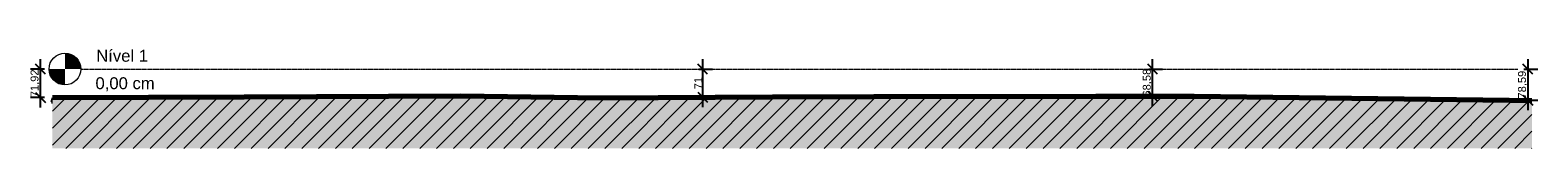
# Model space of a CAD drawing. Header units: millimetres. Extents: x -25980 to 482198, y -54908 to 3000.
# Tile 8 of 15: x 281017 to 318985, y -2000 to 541. Entities that reach past the tile are written whole.
import ezdxf

# ---------------------------------------------------------------- set-up
doc = ezdxf.new("R2010")
doc.units = ezdxf.units.MM
doc.linetypes.add('Centro _1_', pattern=[31.75, 6.35, -4.7625, 15.875, -4.7625])
doc.linetypes.add('Traço', pattern=[6.35, 3.175, -3.175])
doc.layers.add('0 @ 100', color=7, linetype='Continuous')
for name, color, linetype, lineweight in [('A-FLOR-LEVL', 7, 'Continuous', 9), ('C-TOPO', 34, 'Continuous', 9), ('C-TOPO-MAJR', 7, 'Continuous', 50)]:
    doc.layers.add(name, color=color, linetype=linetype, lineweight=lineweight)
doc.styles.add('Annotative', font='arial.ttf', dxfattribs={"height": 2})
doc.styles.add('Arial_6', font='arial.ttf', dxfattribs={"height": 300})
doc.dimstyles.new('MARCOS', dxfattribs={"dimscale": 0, "dimtxt": 2, "dimasz": 2.5, "dimexe": 2.5, "dimexo": 0, "dimgap": 0.1, "dimtad": 1, "dimlfac": 0.1, "dimtxsty": 'Annotative', "dimblk": 'OBLIQUE', "dimcen": 2.5, "dimdle": 2.5, "dimclrd": 4, "dimclre": 4, "dimclrt": 256, "dimadec": 0, "dimazin": 0, "dimtfac": 1, "dimtmove": 0, "dimatfit": 3, "dimldrblk": 'OBLIQUE', "dimfxl": 1, "dimfxlon": 1, "dimtfillclr": 7, "dimlwe": -1, "dimarcsym": 0})

# ---------------------------------------------------------------- blocks, each defined once
blk = doc.blocks.new('Nível - M_Cabeça do nível - Círculo-24867-Corte 4')
at = {"layer": 'A-FLOR-LEVL'}
h = blk.add_hatch(color=256, dxfattribs=at)
edge = h.paths.add_edge_path(flags=0)
edge.add_line((-49847, 0), (-49447, 0))
edge.add_arc((-49847, 0), 400, 0, 90)
edge.add_line((-49847, 400), (-49847, 0))
h = blk.add_hatch(color=256, dxfattribs=at)
edge = h.paths.add_edge_path(flags=0)
edge.add_line((-49847, -400), (-49847, 0))
edge.add_line((-49847, 0), (-50247, 0))
edge.add_arc((-49847, 0), 400, 180, 270)
blk.add_circle((-49847, 0), 400, dxfattribs=at)
blk = doc.blocks.new('_Oblique')
at = {"color": 0, "linetype": 'ByBlock', "lineweight": -2}
blk.add_line((-0.5, -0.5), (0.5, 0.5), dxfattribs=at)
blk = doc.blocks.new('*D43')
at = {"color": 4, "lineweight": -2, "transparency": 16777216}
blk.add_line((281277, -969), (281277, 250), dxfattribs=at)
at = {"color": 4, "transparency": 16777216}
for p, q in [((281377, 0), (281027, 0)), ((281377, -719), (281027, -719))]:
    blk.add_line(p, q, dxfattribs=at)
at = {"layer": 'Defpoints', "color": 0, "transparency": 16777216}
for p in [(282294, 0), (281277, 0), (281580, -719)]:
    blk.add_point(p, dxfattribs=at)
at = {"color": 4, "lineweight": -2, "transparency": 16777216, "xscale": 250, "yscale": 250, "zscale": 250}
for p, rotation in [((281277, 0), 90), ((281277, -719), 270)]:
    blk.add_blockref('_Oblique', p, dxfattribs=dict(at, rotation=rotation))
at = {"transparency": 16777216, "insert": (281147, -360), "char_height": 200, "attachment_point": 5, "rotation": 90, "style": 'Annotative'}
blk.add_mtext('71,92', dxfattribs=at)
blk = doc.blocks.new('*D44')
at = {"color": 4, "transparency": 16777216}
for p, q in [((297853, 0), (298203, 0)), ((297853, -710), (298203, -710))]:
    blk.add_line(p, q, dxfattribs=at)
at = {"color": 4, "lineweight": -2, "transparency": 16777216}
blk.add_line((297953, -960), (297953, 250), dxfattribs=at)
at = {"layer": 'Defpoints', "color": 0, "transparency": 16777216}
for p in [(297550, 0), (297953, 0), (297550, -710)]:
    blk.add_point(p, dxfattribs=at)
at = {"color": 4, "lineweight": -2, "transparency": 16777216, "xscale": 250, "yscale": 250, "zscale": 250}
for p, rotation in [((297953, 0), 90), ((297953, -710), 270)]:
    blk.add_blockref('_Oblique', p, dxfattribs=dict(at, rotation=rotation))
at = {"transparency": 16777216, "insert": (297843, -355), "char_height": 200, "attachment_point": 5, "rotation": 90, "style": 'Annotative'}
blk.add_mtext('71', dxfattribs=at)
blk = doc.blocks.new('*D45')
at = {"color": 4, "transparency": 16777216}
for p, q in [((318635, 0), (318985, 0)), ((318635, -786), (318985, -786))]:
    blk.add_line(p, q, dxfattribs=at)
at = {"color": 4, "lineweight": -2, "transparency": 16777216}
blk.add_line((318735, 250), (318735, -1036), dxfattribs=at)
at = {"layer": 'Defpoints', "color": 0, "transparency": 16777216}
for p in [(318487, 0), (318472, -786), (318735, -786)]:
    blk.add_point(p, dxfattribs=at)
at = {"color": 4, "lineweight": -2, "transparency": 16777216, "xscale": 250, "yscale": 250, "zscale": 250}
for p, rotation in [((318735, 0), 90), ((318735, -786), 270)]:
    blk.add_blockref('_Oblique', p, dxfattribs=dict(at, rotation=rotation))
at = {"transparency": 16777216, "insert": (318605, -393), "char_height": 200, "attachment_point": 5, "rotation": 90, "style": 'Annotative'}
blk.add_mtext('78,59', dxfattribs=at)
blk = doc.blocks.new('*D46')
at = {"color": 4, "transparency": 16777216}
for p, q in [((309185, 0), (309535, 0)), ((309185, -686), (309535, -686))]:
    blk.add_line(p, q, dxfattribs=at)
at = {"color": 4, "lineweight": -2, "transparency": 16777216}
blk.add_line((309285, -936), (309285, 250), dxfattribs=at)
at = {"layer": 'Defpoints', "color": 0, "transparency": 16777216}
for p in [(309091, 0), (309285, 0), (309091, -686)]:
    blk.add_point(p, dxfattribs=at)
at = {"color": 4, "lineweight": -2, "transparency": 16777216, "xscale": 250, "yscale": 250, "zscale": 250}
for p, rotation in [((309285, 0), 90), ((309285, -686), 270)]:
    blk.add_blockref('_Oblique', p, dxfattribs=dict(at, rotation=rotation))
at = {"transparency": 16777216, "insert": (309155, -343), "char_height": 200, "attachment_point": 5, "rotation": 90, "style": 'Annotative'}
blk.add_mtext('68,58', dxfattribs=at)

msp = doc.modelspace()

# ---------------------------------------------------------------- hatches: boundary and pattern name
at = {"layer": 'C-TOPO', "linetype": 'Traço'}
h = msp.add_hatch(dxfattribs=at)
h.set_pattern_fill('FP_9', color=174, style=0, pattern_type=2)
h.set_pattern_definition([(45, (300742.45, -993.5), (-212.132, 212.132), [])])
h.paths.add_polyline_path([(310329.273, -2000), (318836.681, -2000), (318836.681, -792.822), (318264.539, -781.976), (310329.273, -686.823), (307852.182, -684.751), (302259.919, -688.96), (299714.522, -698.999), (295385.631, -721.008), (291860.084, -675.4), (286406.344, -700.383), (281579.619, -719.201), (281579.619, -2000), (307852.182, -2000)], flags=0)
at = {"layer": 'C-TOPO'}
h = msp.add_hatch(dxfattribs=at)
h.set_pattern_fill('FP_10', color=256, style=0, pattern_type=2)
h.set_pattern_definition([(0, (300742.45, -993.5), (635, 635), [635, -635]), (0, (300742.45, -755.4), (635, 635), [635, -635]), (0, (300742.45, -517.25), (635, 635), [635, -635]), (90, (300821.8, -437.9), (-635, 635), [635, -635]), (90, (301059.95, -437.9), (-635, 635), [635, -635]), (90, (301298.1, -437.9), (-635, 635), [635, -635])])
h.paths.add_polyline_path([(310329.273, -2000), (318836.681, -2000), (318836.681, -792.822), (318264.539, -781.976), (310329.273, -686.823), (307852.182, -684.751), (302259.919, -688.96), (299714.522, -698.999), (295385.631, -721.008), (291860.084, -675.4), (286406.344, -700.383), (281579.619, -719.201), (281579.619, -2000), (307852.182, -2000)], flags=0)

# ---------------------------------------------------------------- linework, layer by layer
at = {"layer": 'A-FLOR-LEVL', "linetype": 'Centro _1_'}
msp.add_line((282293.975, 0), (318487.287, 0), dxfattribs=at)
at = {"layer": 'C-TOPO', "color": 174, "linetype": 'Traço'}
for p, q in [((281550.128, -818.051), (281579.616, -719.201)), ((286406.344, -700.383), (281579.616, -719.201)), ((291860.086, -675.4), (286406.344, -700.383)), ((295385.629, -721.008), (291860.086, -675.4)), ((295385.629, -721.008), (299714.52, -698.999)), ((299714.52, -698.999), (302259.919, -688.96)), ((302259.919, -688.96), (307852.182, -684.751)), ((310329.273, -686.823), (307852.182, -684.751)), ((310329.273, -686.823), (318264.539, -781.976)), ((318836.681, -792.822), (318264.539, -781.976))]:
    msp.add_line(p, q, dxfattribs=at)
at = {"layer": 'C-TOPO'}
for p, q in [((281550.128, -818.051), (281579.616, -719.201)), ((286406.344, -700.383), (281579.616, -719.201)), ((291860.086, -675.4), (286406.344, -700.383)), ((295385.629, -721.008), (291860.086, -675.4)), ((299714.52, -698.999), (295385.629, -721.008)), ((302259.919, -688.96), (299714.52, -698.999)), ((302259.919, -688.96), (307852.182, -684.751)), ((307852.182, -684.751), (310329.273, -686.823)), ((310329.273, -686.823), (318264.539, -781.976)), ((318264.539, -781.976), (318836.681, -792.822))]:
    msp.add_line(p, q, dxfattribs=at)
at = {"layer": 'C-TOPO', "color": 164, "linetype": 'Traço', "lineweight": 25}
for p, q in [((286406.344, -700.383), (281579.619, -719.201)), ((291860.084, -675.4), (286406.344, -700.383)), ((295385.629, -721.008), (291860.084, -675.4)), ((299714.522, -698.999), (295385.631, -721.008)), ((302259.919, -688.96), (299714.522, -698.999)), ((307852.182, -684.751), (302259.919, -688.96)), ((310329.273, -686.823), (307852.182, -684.751)), ((318264.539, -781.976), (310329.273, -686.823)), ((318836.681, -792.822), (318264.539, -781.976))]:
    msp.add_line(p, q, dxfattribs=at)
at = {"layer": 'C-TOPO', "lineweight": 70}
for p, q in [((281579.619, -719.201), (286406.344, -700.383)), ((286406.344, -700.383), (291860.084, -675.4)), ((291860.084, -675.4), (295385.629, -721.008)), ((295385.631, -721.008), (299714.522, -698.999)), ((299714.522, -698.999), (302259.919, -688.96)), ((302259.919, -688.96), (307852.182, -684.751)), ((307852.182, -684.751), (310329.273, -686.823)), ((310329.273, -686.823), (318264.539, -781.976)), ((318264.539, -781.976), (318836.681, -792.822))]:
    msp.add_line(p, q, dxfattribs=at)
at = {"layer": 'C-TOPO-MAJR', "color": 174, "linetype": 'Traço', "lineweight": 9}
msp.add_line((281555.515, -800), (281579.619, -800), dxfattribs=at)
at = {"layer": 'C-TOPO-MAJR', "lineweight": 70}
msp.add_line((281555.515, -800), (281579.619, -800), dxfattribs=at)

# ---------------------------------------------------------------- block references
at = {"layer": 'A-FLOR-LEVL'}
msp.add_blockref('Nível - M_Cabeça do nível - Círculo-24867-Corte 4', (331740.963, 0), dxfattribs=at)

# ---------------------------------------------------------------- texts
at = {"layer": 'A-FLOR-LEVL', "char_height": 300, "attachment_point": 1, "style": 'Arial_6'}
for s, insert, width in [('Nível 1', (282681.221, 484.386), 1611.39187), ('0,00 cm', (282662.449, -207.445), 1851.89812)]:
    msp.add_mtext(s, dxfattribs=dict(at, insert=insert, width=width))

# ---------------------------------------------------------------- dimensions: what is measured, and where the dimension line sits
at = {"layer": '0 @ 100'}
for base, p1, p2, picture, middle in [((281277, 0), (281579.616, -719.201), (282293.975, 0), '*D43', (281146.809, -359.6)), ((297953, 0), (297550.076, -710.003), (297550.076, 0), '*D44', (297842.591, -355.002)), ((318735, -785.916), (318487.287, 0), (318472.388, -785.916), '*D45', (318604.809, -392.958))]:
    dim = msp.add_linear_dim(base=base, p1=p1, p2=p2, angle=90, dimstyle='MARCOS', override={"dimscale": 100, "dimtix": 0, "dimtofl": 1, "dimtmove": 0, "dimatfit": 3}, dxfattribs=at)
    dim.commit()
    dim.dimension.update_dxf_attribs({"geometry": picture, "text_midpoint": middle})
dim = msp.add_linear_dim(base=(309285, 0), p1=(309090.727, -685.787), p2=(309090.727, 0), angle=90, dimstyle='MARCOS', override={"dimscale": 100, "dimtix": 0, "dimtofl": 1, "dimtmove": 0, "dimatfit": 3}, dxfattribs=at)
dim.commit()
dim.dimension.update_dxf_attribs({"geometry": '*D46', "text_midpoint": (309285, -342.894), "dimtype": 160})

doc.saveas('drawing.dxf')
